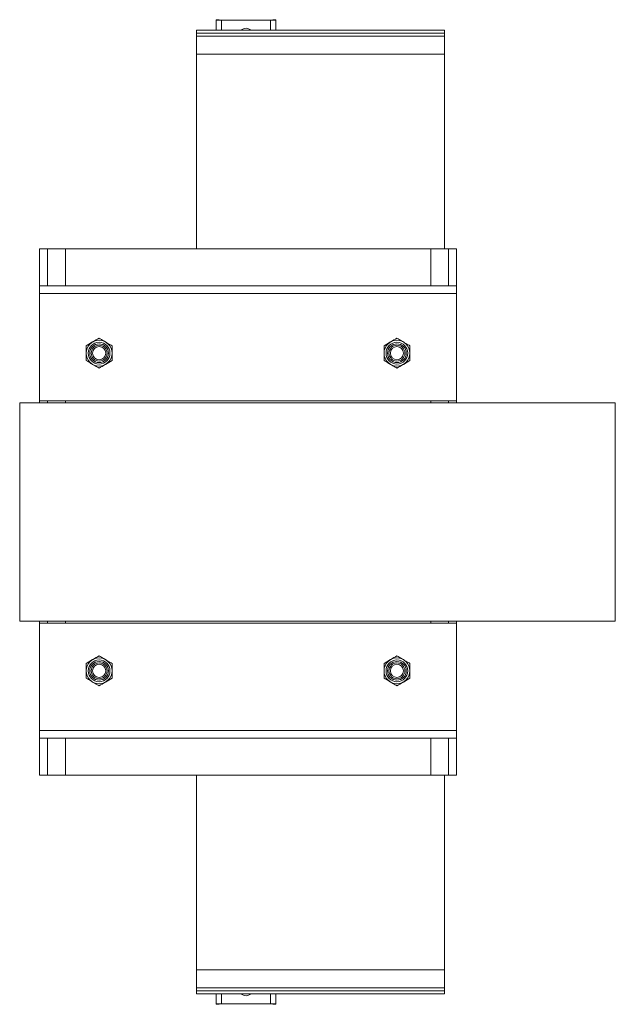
# Model space of a CAD drawing. Header units: millimetres. Extents: x -429 to 669, y -1273 to -42.
# Tile 5 of 10: x 369 to 669, y -1263 to -767. Entities that reach past the tile are written whole.
import ezdxf

# ---------------------------------------------------------------- set-up
doc = ezdxf.new("R2010")
doc.units = ezdxf.units.MM

msp = doc.modelspace()

# ---------------------------------------------------------------- linework, layer by layer
at = {"color": 7, "linetype": 'Continuous', "lineweight": 15}
for p, q in [((469.54, -767), (468.04, -767)), ((468.04, -767.22), (468.04, -767)), ((468.04, -767), (468.04, -767)), ((468.04, -767.22), (468.04, -772.33)), ((469.54, -767.22), (469.54, -767)), ((469.54, -767), (469.54, -767)), ((495.34, -767.25), (470.74, -767.25)), ((495.34, -767.28), (470.74, -767.28)), ((498.04, -767), (496.54, -767)), ((496.54, -767), (496.54, -767.22)), ((496.54, -767), (496.54, -767)), ((498.04, -767), (498.04, -767.22)), ((498.04, -767), (498.04, -767)), ((498.04, -767.22), (498.04, -772.33)), ((583.04, -772.33), (458.04, -772.33)), ((458.04, -773.85), (458.04, -772.33)), ((458.04, -772.33), (458.04, -772.33)), ((583.04, -773.85), (583.04, -772.33)), ((583.04, -772.33), (583.04, -772.33)), ((458.04, -775.29), (458.04, -773.85)), ((583.04, -775.29), (458.04, -775.29)), ((458.04, -784.39), (458.04, -775.29)), ((583.04, -775.29), (583.04, -773.85)), ((583.04, -784.39), (583.04, -775.29)), ((458.04, -784.39), (583.04, -784.39)), ((458.04, -784.39), (458.04, -882.47)), ((583.04, -784.39), (583.04, -882.47)), ((379.04, -882.47), (379.04, -900.97)), ((379.04, -882.47), (383.04, -882.47)), ((383.04, -882.47), (392.04, -882.47)), ((392.04, -882.47), (392.04, -900.97)), ((576.04, -882.47), (392.04, -882.47)), ((576.04, -882.47), (576.04, -900.97)), ((576.04, -882.47), (585.04, -882.47)), ((585.04, -882.47), (589.04, -882.47)), ((589.04, -882.47), (589.04, -900.97)), ((589.04, -900.97), (379.04, -900.97)), ((379.04, -900.97), (379.04, -904.97)), ((589.04, -900.97), (589.04, -904.97)), ((379.04, -904.97), (379.04, -958.97)), ((589.04, -904.97), (589.04, -958.97)), ((402.54, -931.22), (405.79, -929.34)), ((415.54, -931.22), (415.54, -934.97)), ((552.54, -931.22), (555.79, -929.34)), ((565.54, -931.22), (565.54, -934.97)), ((402.54, -938.72), (402.54, -934.97)), ((552.54, -938.72), (552.54, -934.97)), ((415.54, -938.72), (412.29, -940.6)), ((565.54, -938.72), (562.29, -940.6)), ((369.04, -959.97), (669.04, -959.97)), ((369.04, -1069.97), (369.04, -959.97)), ((379.04, -958.97), (379.04, -959.97)), ((589.04, -958.97), (379.04, -958.97)), ((392.04, -958.97), (392.04, -959.97)), ((576.04, -958.97), (576.04, -959.97)), ((589.04, -958.97), (589.04, -959.97)), ((669.04, -1069.97), (669.04, -959.97)), ((369.04, -1069.97), (669.04, -1069.97)), ((379.04, -1069.97), (379.04, -1070.97)), ((379.04, -1070.97), (589.04, -1070.97)), ((379.04, -1124.97), (379.04, -1070.97)), ((392.04, -1069.97), (392.04, -1070.97)), ((576.04, -1069.97), (576.04, -1070.97)), ((589.04, -1069.97), (589.04, -1070.97)), ((589.04, -1124.97), (589.04, -1070.97)), ((402.54, -1091.22), (405.79, -1089.34)), ((552.54, -1091.22), (555.79, -1089.34)), ((402.54, -1098.72), (402.54, -1094.97)), ((415.54, -1091.22), (415.54, -1094.97)), ((552.54, -1098.72), (552.54, -1094.97)), ((565.54, -1091.22), (565.54, -1094.97)), ((415.54, -1098.72), (412.29, -1100.6)), ((565.54, -1098.72), (562.29, -1100.6)), ((379.04, -1128.97), (379.04, -1124.97)), ((589.04, -1128.97), (589.04, -1124.97)), ((379.04, -1128.97), (379.04, -1147.47)), ((379.04, -1128.97), (589.04, -1128.97)), ((392.04, -1128.97), (392.04, -1147.47)), ((576.04, -1128.97), (576.04, -1147.47)), ((589.04, -1128.97), (589.04, -1147.47)), ((379.04, -1147.47), (383.04, -1147.47)), ((383.04, -1147.47), (392.04, -1147.47)), ((576.04, -1147.47), (392.04, -1147.47)), ((458.04, -1147.47), (458.04, -1245.54)), ((576.04, -1147.47), (585.04, -1147.47)), ((583.04, -1147.47), (583.04, -1245.54)), ((585.04, -1147.47), (589.04, -1147.47)), ((583.04, -1245.54), (458.04, -1245.54)), ((458.04, -1254.64), (458.04, -1245.54)), ((583.04, -1254.64), (583.04, -1245.54)), ((458.04, -1254.64), (583.04, -1254.64)), ((458.04, -1256.08), (458.04, -1254.64)), ((583.04, -1256.08), (583.04, -1254.64)), ((458.04, -1257.61), (458.04, -1256.08)), ((458.04, -1257.61), (583.04, -1257.61)), ((458.04, -1257.61), (458.04, -1257.61)), ((468.04, -1262.72), (468.04, -1257.61)), ((498.04, -1262.72), (498.04, -1257.61)), ((583.04, -1257.61), (583.04, -1256.08)), ((583.04, -1257.61), (583.04, -1257.61)), ((468.04, -1262.94), (468.04, -1262.72)), ((468.04, -1262.94), (469.54, -1262.94)), ((468.04, -1262.94), (468.04, -1262.94)), ((469.54, -1262.94), (469.54, -1262.72)), ((469.54, -1262.94), (469.54, -1262.94)), ((470.74, -1262.65), (495.34, -1262.65)), ((470.74, -1262.69), (495.34, -1262.69)), ((496.54, -1262.72), (496.54, -1262.94)), ((496.54, -1262.94), (498.04, -1262.94)), ((496.54, -1262.94), (496.54, -1262.94)), ((498.04, -1262.72), (498.04, -1262.94)), ((498.04, -1262.94), (498.04, -1262.94))]:
    msp.add_line(p, q, dxfattribs=at)
at = {"color": 7, "linetype": 'Continuous', "lineweight": 0}
for p, q in [((469.54, -767), (468.04, -767)), ((468.04, -767.22), (469.54, -767.22)), ((470.74, -767.28), (470.74, -767.25)), ((470.74, -767.28), (470.74, -772.33)), ((495.34, -767.28), (495.34, -767.25)), ((495.34, -767.28), (495.34, -772.33)), ((498.04, -767), (496.54, -767)), ((498.04, -767.22), (496.54, -767.22)), ((583.04, -772.33), (458.04, -772.33)), ((583.04, -773.85), (458.04, -773.85)), ((383.04, -882.47), (383.04, -900.97)), ((585.04, -882.47), (585.04, -900.97)), ((589.04, -904.97), (379.04, -904.97)), ((383.04, -958.97), (383.04, -959.97)), ((585.04, -958.97), (585.04, -959.97)), ((383.04, -1069.97), (383.04, -1070.97)), ((585.04, -1069.97), (585.04, -1070.97)), ((379.04, -1124.97), (589.04, -1124.97)), ((383.04, -1128.97), (383.04, -1147.47)), ((585.04, -1128.97), (585.04, -1147.47)), ((583.04, -1256.08), (458.04, -1256.08)), ((583.04, -1257.61), (458.04, -1257.61)), ((470.74, -1262.65), (470.74, -1257.61)), ((495.34, -1262.65), (495.34, -1257.61)), ((468.04, -1262.72), (469.54, -1262.72)), ((468.04, -1262.94), (469.54, -1262.94)), ((470.74, -1262.65), (470.74, -1262.69)), ((495.34, -1262.65), (495.34, -1262.69)), ((498.04, -1262.72), (496.54, -1262.72)), ((496.54, -1262.94), (498.04, -1262.94))]:
    msp.add_line(p, q, dxfattribs=at)
at = {"color": 7, "linetype": 'Continuous', "lineweight": 15}
for centre, radius in [((409.04, -934.97), 6.5), ((409.04, -934.97), 4.71), ((409.04, -934.97), 4), ((409.04, -934.97), 3.31), ((559.04, -934.97), 6.5), ((559.04, -934.97), 4.71), ((559.04, -934.97), 4), ((559.04, -934.97), 3.31), ((409.04, -1094.97), 6.5), ((409.04, -1094.97), 4.71), ((409.04, -1094.97), 4), ((559.04, -1094.97), 6.5), ((559.04, -1094.97), 4.71), ((559.04, -1094.97), 4), ((409.04, -1094.97), 3.31), ((559.04, -1094.97), 3.31)]:
    msp.add_circle(centre, radius, dxfattribs=at)
at = {"color": 7, "linetype": 'Continuous', "lineweight": 0}
for centre in [(409.04, -934.97), (559.04, -934.97), (409.04, -1094.97), (559.04, -1094.97)]:
    msp.add_circle(centre, 5.48, dxfattribs=at)
at = {"color": 7, "linetype": 'Continuous', "lineweight": 15}
for centre, radius, start, end in [((470.06, -740.22), 27.07, 265.7088, 271.4269), ((470.44, -755.22), 12.03, 265.708, 271.4268), ((495.64, -755.22), 12.03, 268.5733, 274.292), ((496.01, -740.22), 27.07, 268.5732, 274.2911), ((483.04, -774.53), 3.25, 42.6898, 137.3102), ((483.04, -1255.4), 3.25, 222.689, 317.311), ((470.06, -1289.71), 27.06, 88.5719, 94.2924), ((470.44, -1274.71), 12.03, 88.5718, 94.292), ((496.01, -1289.71), 27.06, 85.7076, 91.4281), ((495.64, -1274.71), 12.03, 85.708, 91.4282)]:
    msp.add_arc(centre, radius, start, end, dxfattribs=at)
for points, knots in [([(402.54, -934.97), (402.54, -934.88), (402.54, -933.61), (402.54, -932.37), (402.54, -931.22)], [0, 0, 0, 0, 0.070212, 1, 1, 1, 1]), ([(405.79, -929.34), (405.86, -929.29), (406.96, -928.66), (408.04, -928.04), (409.04, -927.46)], [0, 0, 0, 0, 0.0702147, 1, 1, 1, 1]), ([(412.29, -929.34), (411.99, -929.17), (410.89, -928.53), (409.82, -927.91), (409.04, -927.46)], [0, 0, 0, 0, 0.2686341, 1, 1, 1, 1]), ([(415.54, -931.22), (415.26, -931.06), (414.2, -930.45), (413.1, -929.81), (412.29, -929.34)], [0, 0, 0, 0, 0.2575513, 1, 1, 1, 1]), ([(552.54, -934.97), (552.54, -934.88), (552.54, -933.61), (552.54, -932.37), (552.54, -931.22)], [0, 0, 0, 0, 0.070212, 1, 1, 1, 1]), ([(555.79, -929.34), (555.86, -929.29), (556.96, -928.66), (558.04, -928.04), (559.04, -927.46)], [0, 0, 0, 0, 0.070215, 1, 1, 1, 1]), ([(562.29, -929.34), (561.99, -929.17), (560.89, -928.53), (559.82, -927.91), (559.04, -927.46)], [0, 0, 0, 0, 0.268632, 1, 1, 1, 1]), ([(565.54, -931.22), (565.26, -931.06), (564.2, -930.45), (563.1, -929.81), (562.29, -929.34)], [0, 0, 0, 0, 0.25755, 1, 1, 1, 1]), ([(415.54, -934.97), (415.54, -935.06), (415.54, -936.32), (415.54, -937.57), (415.54, -938.72)], [0, 0, 0, 0, 0.070215, 1, 1, 1, 1]), ([(565.54, -934.97), (565.54, -935.06), (565.54, -936.32), (565.54, -937.57), (565.54, -938.72)], [0, 0, 0, 0, 0.070215, 1, 1, 1, 1]), ([(405.79, -940.6), (405.49, -940.43), (404.39, -939.79), (403.32, -939.17), (402.54, -938.72)], [0, 0, 0, 0, 0.268633, 1, 1, 1, 1]), ([(409.04, -942.47), (408.76, -942.32), (407.7, -941.7), (406.6, -941.07), (405.79, -940.6)], [0, 0, 0, 0, 0.257552, 1, 1, 1, 1]), ([(412.29, -940.6), (412.21, -940.64), (411.11, -941.28), (410.04, -941.9), (409.04, -942.47)], [0, 0, 0, 0, 0.070215, 1, 1, 1, 1]), ([(555.79, -940.6), (555.49, -940.43), (554.39, -939.79), (553.32, -939.17), (552.54, -938.72)], [0, 0, 0, 0, 0.268633, 1, 1, 1, 1]), ([(559.04, -942.47), (558.76, -942.32), (557.7, -941.7), (556.6, -941.07), (555.79, -940.6)], [0, 0, 0, 0, 0.257555, 1, 1, 1, 1]), ([(562.29, -940.6), (562.21, -940.64), (561.11, -941.28), (560.04, -941.9), (559.04, -942.47)], [0, 0, 0, 0, 0.070215, 1, 1, 1, 1]), ([(405.79, -1089.34), (405.86, -1089.29), (406.96, -1088.66), (408.04, -1088.04), (409.04, -1087.46)], [0, 0, 0, 0, 0.070215, 1, 1, 1, 1]), ([(412.29, -1089.34), (411.99, -1089.17), (410.89, -1088.53), (409.82, -1087.91), (409.04, -1087.46)], [0, 0, 0, 0, 0.268634, 1, 1, 1, 1]), ([(415.54, -1091.22), (415.26, -1091.06), (414.2, -1090.45), (413.1, -1089.81), (412.29, -1089.34)], [0, 0, 0, 0, 0.257552, 1, 1, 1, 1]), ([(555.79, -1089.34), (555.86, -1089.29), (556.96, -1088.66), (558.04, -1088.04), (559.04, -1087.46)], [0, 0, 0, 0, 0.0702152, 1, 1, 1, 1]), ([(562.29, -1089.34), (561.99, -1089.17), (560.89, -1088.53), (559.82, -1087.91), (559.04, -1087.46)], [0, 0, 0, 0, 0.2686318, 1, 1, 1, 1]), ([(565.54, -1091.22), (565.26, -1091.06), (564.2, -1090.45), (563.1, -1089.81), (562.29, -1089.34)], [0, 0, 0, 0, 0.257551, 1, 1, 1, 1]), ([(402.54, -1094.97), (402.54, -1094.88), (402.54, -1093.61), (402.54, -1092.37), (402.54, -1091.22)], [0, 0, 0, 0, 0.070214, 1, 1, 1, 1]), ([(415.54, -1094.97), (415.54, -1095.06), (415.54, -1096.32), (415.54, -1097.57), (415.54, -1098.72)], [0, 0, 0, 0, 0.070215, 1, 1, 1, 1]), ([(552.54, -1094.97), (552.54, -1094.88), (552.54, -1093.61), (552.54, -1092.37), (552.54, -1091.22)], [0, 0, 0, 0, 0.070214, 1, 1, 1, 1]), ([(565.54, -1094.97), (565.54, -1095.06), (565.54, -1096.32), (565.54, -1097.57), (565.54, -1098.72)], [0, 0, 0, 0, 0.070215, 1, 1, 1, 1]), ([(405.79, -1100.6), (405.49, -1100.43), (404.39, -1099.79), (403.32, -1099.17), (402.54, -1098.72)], [0, 0, 0, 0, 0.268634, 1, 1, 1, 1]), ([(409.04, -1102.47), (408.76, -1102.32), (407.7, -1101.7), (406.6, -1101.07), (405.79, -1100.6)], [0, 0, 0, 0, 0.257551, 1, 1, 1, 1]), ([(412.29, -1100.6), (412.21, -1100.64), (411.11, -1101.28), (410.04, -1101.9), (409.04, -1102.47)], [0, 0, 0, 0, 0.070215, 1, 1, 1, 1]), ([(555.79, -1100.6), (555.49, -1100.43), (554.39, -1099.79), (553.32, -1099.17), (552.54, -1098.72)], [0, 0, 0, 0, 0.268634, 1, 1, 1, 1]), ([(559.04, -1102.47), (558.76, -1102.32), (557.7, -1101.7), (556.6, -1101.07), (555.79, -1100.6)], [0, 0, 0, 0, 0.2575537, 1, 1, 1, 1]), ([(562.29, -1100.6), (562.21, -1100.64), (561.11, -1101.28), (560.04, -1101.9), (559.04, -1102.47)], [0, 0, 0, 0, 0.070215, 1, 1, 1, 1])]:
    msp.add_open_spline(points, degree=3, knots=knots, dxfattribs=at)

doc.saveas('drawing.dxf')
